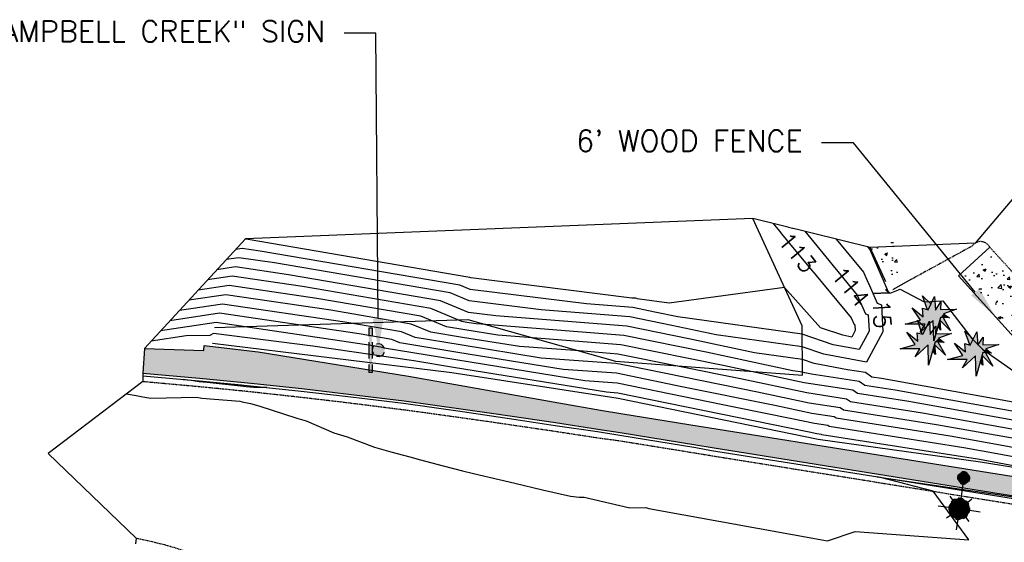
# Model space of a CAD drawing. Header units: feet. Extents: x 351431 to 355879, y 310968 to 329728.
# Tile 165 of 254: x 352082 to 352315, y 324359 to 324483. Entities that reach past the tile are written whole.
import ezdxf

# ---------------------------------------------------------------- set-up
doc = ezdxf.new("R2010")
doc.units = ezdxf.units.FT
doc.header["$MEASUREMENT"] = 0
doc.linetypes.add('D25', pattern=[0.375, 0.25, -0.125])
for name, color, linetype in [('EHYSC', 161, 'Continuous'), ('ELIF', 153, 'LINKFENCE'), ('ELTCH-EG1', 253, 'Continuous'), ('ELTCN-EG1', 251, 'Continuous'), ('ELTNB-EG1', 55, 'Continuous'), ('ELTT', 3, 'Continuous'), ('ELYCB-BACK', 5, 'Continuous'), ('ELYCB-FL', 2, 'Continuous'), ('ELYSC', 2, 'Continuous'), ('ELYSP', 1, 'D25'), ('ELYSS', 2, 'Continuous'), ('ELYSW-BACK', 2, 'Continuous'), ('ESFLP', 4, 'Continuous'), ('ESFS', 153, 'Continuous'), ('ESIO', 4, 'Continuous'), ('ESMask', 155, 'Continuous'), ('ETFS', 6, 'Continuous'), ('ETIF', 4, 'Continuous'), ('ETTC', 252, 'Continuous')]:
    doc.layers.add(name, color=color, linetype=linetype)
doc.styles.add('ANNO-TOPO', font='simplex.shx')
doc.styles.add('L80', font='simplex', dxfattribs={"height": 4})
doc.styles.add('ROMANSM', font='romansm.shx')
doc.linetypes.add('LINKFENCE', pattern='A,0.25,-0.08,0.25,-0.08,["X",ROMANSM,S=0.08,R=0,X=-0.004,Y=-0.04],-0.12', length=0.78)

# ---------------------------------------------------------------- blocks, each defined once
blk = doc.blocks.new('ESIPUBSIGN')
at = {"layer": 'ESMask'}
h = blk.add_hatch(color=256, dxfattribs=at)
edge = h.paths.add_edge_path()
edge.add_arc((0, 0), 0.03, 90, 450)
for p, q in [((-0.03, 0.1047), (-0.0447, 0.1047)), ((-0.0447, 0.1047), (-0.0447, 0.066)), ((-0.03, 0.1047), (-0.03, 0.066)), ((-0.0447, 0.0381), (-0.0447, -0.0393)), ((-0.03, 0.0381), (-0.03, -0.0393)), ((-0.0447, -0.0672), (-0.0447, -0.1059)), ((-0.03, -0.0672), (-0.03, -0.1059)), ((-0.03, -0.1059), (-0.0447, -0.1059))]:
    blk.add_line(p, q)
for start, end in [(144.2314, 216.3563), (17.9702, 107.0495), (253.5383, 340.7883)]:
    blk.add_arc((0, 0), 0.03, start, end)
blk.add_solid([(-0.0447, -0.1059), (-0.03, -0.1059), (-0.0447, 0.1047), (-0.03, 0.1047)], dxfattribs=at)
blk = doc.blocks.new('ESICTREE')
blk.add_lwpolyline([(-0.0228, 0.0326), (0.0086, 0.0955), (0.012, 0.0318), (0.0384, 0.0707), (0.0368, 0.0342), (0.1121, 0.0359), (0.0509, 0.0144), (0.0782, -0.0055), (0.036, -0.003), (0.0045, -0.1139), (0.002, -0.0179), (-0.0592, -0.0742), (-0.0369, -0.0353), (-0.1304, -0.0353), (-0.0584, -0.0162), (-0.0982, 0.0425), (-0.046, 0.0003), (-0.0493, 0.04)], close=True)
for points in [[(-0.0255, 0.0334), (-0.0485, 0.0988), (-0.0089, 0.0605)], [(0.0483, -0.0037), (0.084, -0.0667), (0.0324, -0.0157), (0.0368, -0.0626), (0.0245, -0.0432)]]:
    blk.add_lwpolyline(points)
at = {"layer": 'ESMask'}
for points in [[(-0.0255, 0.0334), (-0.0485, 0.0988), (-0.0228, 0.0326), (-0.0089, 0.0605)], [(-0.0228, 0.0326), (0.0086, 0.0955), (-0.0369, -0.0353), (0.002, -0.0179)], [(0.002, -0.0179), (0.0086, 0.0955), (0.036, -0.003), (0.012, 0.0318)], [(0.012, 0.0318), (0.0384, 0.0707), (0.036, -0.003), (0.0368, 0.0342)], [(-0.0369, -0.0353), (-0.0584, -0.0162), (-0.046, 0.0003), (-0.0982, 0.0425)], [(-0.046, 0.0003), (-0.0369, -0.0353), (-0.0493, 0.04), (-0.0228, 0.0326)], [(0.0368, 0.0342), (0.1121, 0.0359), (0.036, -0.003), (0.0509, 0.0144)], [(0.036, -0.003), (0.0509, 0.0144), (0.0782, -0.0055)], [(-0.0369, -0.0353), (-0.1304, -0.0353), (-0.0584, -0.0162)], [(-0.0369, -0.0353), (0.002, -0.0179), (-0.0592, -0.0742)], [(0.002, -0.0179), (0.036, -0.003), (0.0045, -0.1139)], [(0.0245, -0.0432), (0.0368, -0.0626), (0.0324, -0.0157)], [(0.0324, -0.0157), (0.036, -0.003), (0.084, -0.0667), (0.0483, -0.0037)]]:
    blk.add_solid(points, dxfattribs=at)
blk = doc.blocks.new('ESUFMALUM')
for p, q in [((0, -0.0295), (0, -0.0976)), ((-0.053, -0.0946), (-0.0354, -0.1123)), ((0.053, -0.0946), (0.0354, -0.1123)), ((-0.1, -0.1476), (-0.05, -0.1476)), ((-0.0354, -0.183), (-0.053, -0.2007)), ((0.0354, -0.183), (0.053, -0.2007)), ((0.05, -0.1476), (0.1, -0.1476)), ((0, -0.1976), (0, -0.2476))]:
    blk.add_line(p, q)
for centre, radius, start, end in [((0, 0), 0.0295, 153.6503, 206.3497), ((0, 0), 0.0295, 63.6503, 116.3497), ((0, 0), 0.0295, 333.6503, 26.3497), ((0, 0), 0.0295, 243.6503, 296.3497), ((0, -0.1476), 0.05, 166.7041, 193.2959), ((0, -0.1476), 0.05, 121.7041, 148.2959), ((0, -0.1476), 0.05, 76.7041, 103.2959), ((0, -0.1476), 0.05, 31.7041, 58.2959), ((0, -0.1476), 0.05, 346.7041, 13.2959), ((0, -0.1476), 0.05, 211.7041, 238.2959), ((0, -0.1476), 0.05, 301.7041, 328.2959), ((0, -0.1476), 0.05, 256.7041, 283.2959)]:
    blk.add_arc(centre, radius, start, end)
at = {"layer": 'ESMask'}
for points, const_width in [([(-0.0148, 0, 1), (0.0148, 0, 1)], 0.0295), ([(-0.025, -0.1476, 1), (0.025, -0.1476, 1)], 0.05)]:
    blk.add_lwpolyline(points, format="xyb", close=True, dxfattribs=dict(at, const_width=const_width))

msp = doc.modelspace()

# ---------------------------------------------------------------- hatches: boundary and pattern name
at = {"layer": 'EHYSC'}
h = msp.add_hatch(dxfattribs=at)
h.set_pattern_fill('AR-CONC', color=256, style=0)
h.set_pattern_definition([(50, (352283.595, 324418.776), (7.1726, -0.6275), [0.75, -8.25]), (355, (352283.595, 324418.776), (-1.3875, 7.522), [0.6, -6.6]), (100.45, (352284.193, 324418.724), (5.785, 6.8944), [0.6374, -7.0114]), (46.184, (352283.595, 324420.776), (10.6724, -1.655), [1.125, -12.375]), (96.636, (352284.484, 324420.638), (9.347, 9.741), [0.956, -10.517]), (351.18, (352283.595, 324420.776), (9.347, 9.741), [0.9, -9.9]), (21, (352284.595, 324420.276), (5.969, -4.0262), [0.75, -8.25]), (326, (352284.595, 324420.276), (2.433, 7.2515), [0.6, -6.6]), (71.45, (352285.0924, 324419.9405), (8.4022, 3.2253), [0.6374, -7.0114]), (37.5, (352283.595, 324418.776), (0.1216, 3.32894), [0, -6.52, 0, -6.7, 0, -6.625]), (7.5, (352283.595, 324418.776), (2.6307, 3.9441), [0, -3.82, 0, -6.37, 0, -2.525]), (327.5, (352281.365, 324418.776), (5.33822, -0.22555), [0, -2.5, 0, -7.8, 0, -10.35]), (317.5, (352280.365, 324418.776), (5.8319, 1.001), [0, -3.25, 0, -5.18, 0, -7.35])])
h.paths.add_polyline_path([(352288.64, 324431.84), (352283.59, 324429.06), (352288.32, 324418.78), (352293.36, 324421.56)])
h = msp.add_hatch(dxfattribs=at)
h.set_pattern_fill('AR-CONC', color=256, style=0)
h.set_pattern_definition([(50, (352304.459, 324407.8), (7.1726, -0.6275), [0.75, -8.25]), (355, (352304.459, 324407.8), (-1.3875, 7.522), [0.6, -6.6]), (100.451, (352305.057, 324407.748), (5.7851, 6.8944), [0.6374, -7.0114]), (46.184, (352304.459, 324409.8), (10.6724, -1.6552), [1.125, -12.375]), (96.636, (352305.348, 324409.662), (9.3466, 9.741), [0.956, -10.517]), (351.184, (352304.459, 324409.8), (9.3466, 9.741), [0.9, -9.9]), (21, (352305.459, 324409.3), (5.9691, -4.0262), [0.75, -8.25]), (326, (352305.459, 324409.3), (2.4332, 7.2515), [0.6, -6.6]), (71.45, (352305.9564, 324408.9645), (8.4022, 3.2253), [0.6374, -7.0114]), (37.5, (352304.459, 324407.8), (0.1216, 3.32894), [0, -6.52, 0, -6.7, 0, -6.625]), (7.5, (352304.459, 324407.8), (2.6307, 3.9441), [0, -3.82, 0, -6.37, 0, -2.525]), (327.5, (352302.229, 324407.8), (5.33822, -0.22555), [0, -2.5, 0, -7.8, 0, -10.35]), (317.5, (352301.229, 324407.8), (5.83186, 1.00105), [0, -3.25, 0, -5.18, 0, -7.35])])
h.paths.add_polyline_path([(352311.87, 324429.15), (352304.46, 324422.39), (352317.68, 324407.8), (352325.37, 324414.42)])
h = msp.add_hatch(dxfattribs=at)
h.set_pattern_fill('AR-CONC', color=256, style=0)
h.set_pattern_definition([(50, (352111.597, 324336.37), (7.1726, -0.62752), [0.75, -8.25]), (355, (352111.597, 324336.37), (-1.387513, 7.52192), [0.6, -6.6]), (100.4514, (352112.195, 324336.318), (5.785094, 6.894395), [0.6374, -7.01142]), (46.1842, (352111.597, 324338.37), (10.67241, -1.65519), [1.125, -12.375]), (96.6356, (352112.486, 324338.232), (9.34663, 9.74118), [0.9561, -10.51713]), (351.1842, (352111.597, 324338.37), (9.34662, 9.74119), [0.9, -9.9]), (21, (352112.597, 324337.87), (5.96907, -4.02619), [0.75, -8.25]), (326, (352112.597, 324337.87), (2.433153, 7.2515), [0.6, -6.6]), (71.4514, (352113.0944, 324337.5345), (8.402226, 3.225305), [0.6374, -7.01142]), (37.5, (352111.597, 324336.37), (0.1215986, 3.3289385), [0, -6.52, 0, -6.7, 0, -6.625]), (7.5, (352111.597, 324336.37), (2.630695, 3.944117), [0, -3.82, 0, -6.37, 0, -2.525]), (327.5, (352109.367, 324336.37), (5.338224, -0.225549), [0, -2.5, 0, -7.8, 0, -10.35]), (317.5, (352108.367, 324336.37), (5.831862, 1.00105), [0, -3.25, 0, -5.18, 0, -7.35])])
h.paths.add_polyline_path([(352956.49, 324339.01), (352959.03, 324339.82), (352961.11, 324340.52), (352961.8, 324340.78), (352962.42, 324341.09), (352963.2, 324341.58, 0.014529), (352944.9, 324341.51), (352894.21, 324341.36), (352845.03, 324341.16), (352793.42, 324340.82), (352753.65, 324340.95), (352694.61, 324341), (352690.92, 324340.92), (352663.27, 324341), (352657.05, 324341.16), (352656.34, 324341.17), (352655.12, 324341.17), (352637.08, 324341.13), (352624.43, 324341.15), (352623.03, 324341.16), (352622.43, 324341.1), (352620.17, 324341.1), (352616.64, 324341.14), (352603.22, 324341.46), (352593.18, 324341.74), (352587.93, 324341.92), (352582.31, 324342.16), (352563.3, 324343.08), (352556.22, 324343.47), (352549.08, 324343.9), (352541.65, 324344.4), (352533.69, 324344.98), (352530.2, 324345.25), (352523.63, 324345.81), (352517.41, 324346.39), (352492.07, 324348.97), (352490.09, 324349.18), (352487.01, 324349.57), (352419.21, 324358.54), (352379.24, 324364.96), (352334.34, 324372.23), (352283.5, 324380.39), (352247.16, 324386.18), (352243.15, 324386.86), (352225.13, 324389.75), (352219.79, 324390.58), (352209.95, 324392.36), (352174.39, 324398.66), (352138.87, 324404.37), (352126.11, 324405.93), (352126.03, 324404.72), (352112.01, 324405.23), (352111.6, 324399.39), (352124.97, 324398.19), (352135.55, 324397.16), (352137.91, 324396.91), (352149.17, 324395.7), (352159.56, 324394.51), (352173.41, 324392.79), (352180.08, 324391.9), (352194.56, 324389.84), (352209.17, 324387.68), (352219.23, 324386.14), (352224.51, 324385.31), (352242.38, 324382.42), (352246.22, 324381.78), (352283.13, 324375.9), (352333.75, 324367.75), (352378.61, 324360.54), (352418.51, 324354.14), (352486.55, 324345.17), (352489.49, 324344.79), (352491.38, 324344.58), (352517, 324341.96), (352523.29, 324341.36), (352529.93, 324340.79), (352533.46, 324340.52), (352541.45, 324339.93), (352548.91, 324339.43), (352556.08, 324339), (352563.19, 324338.6), (352582.28, 324337.66), (352587.88, 324337.42), (352593.11, 324337.23), (352616.46, 324336.59), (352620.14, 324336.51), (352622.5, 324336.47), (352636.91, 324336.38), (352656.75, 324336.37), (352663.41, 324336.4), (352691.14, 324336.49), (352695.94, 324336.43), (352753.45, 324336.4), (352793.53, 324336.58), (352845.11, 324336.76), (352894.48, 324336.8), (352944.98, 324337.16), (352946.12, 324337.23), (352948.78, 324337.46), (352950.3, 324337.63), (352951.76, 324337.85), (352952.42, 324337.97), (352953.87, 324338.3), (352955.21, 324338.64)])

# ---------------------------------------------------------------- linework, layer by layer
msp.add_line((352112.01, 324405.23), (352111.6, 324399.39), dxfattribs=at)
at = {"layer": 'ELIF', "flags": 128}
msp.add_lwpolyline([(352325.37, 324414.42), (352317.68, 324407.8), (352304.46, 324422.39), (352311.87, 324429.15)], dxfattribs=at)
at = {"layer": 'ELTCN-EG1', "elevation": 123, "flags": 128}
for points in [[(352330.53, 324375), (352310.29, 324378.76), (352308.98, 324379), (352272.2, 324384.78), (352272.09, 324384.86), (352270.99, 324385.02), (352269.15, 324385.42), (352264.55, 324386.35), (352223.89, 324394.66), (352221.25, 324394.86), (352185.05, 324400.7), (352175.67, 324402.24), (352151.77, 324405.76), (352128.34, 324408.73), (352127.45, 324408.3), (352121.86, 324408.19), (352113.58, 324406.94)], [(352137.79, 324396), (352136.01, 324396.13), (352135.43, 324396.17), (352126.78, 324397.12), (352124.91, 324397.32), (352123.46, 324397.53), (352121.11, 324397.89), (352124.92, 324397.56), (352134.95, 324396.6), (352135.48, 324396.55), (352137.73, 324396.3), (352137.83, 324396.29), (352140.94, 324395.94), (352139.13, 324395.97), (352137.79, 324396)], [(352107.69, 324394.46), (352110, 324394.07), (352111.61, 324393.78), (352113.51, 324393.43), (352124.27, 324393.7), (352125.54, 324393.42), (352134.52, 324392.75), (352135.06, 324392.61), (352137.02, 324392.22), (352139.05, 324391.66), (352148.03, 324388.7), (352150.25, 324388.05), (352156.79, 324385.21), (352159.92, 324384.31), (352166.4, 324381.82), (352170.25, 324380.76), (352174.75, 324379.54), (352177.27, 324378.82), (352182.6, 324377.45), (352187.17, 324376.29), (352189.77, 324375.65), (352195.86, 324374.18), (352199.53, 324373.33), (352206.1, 324371.78), (352212.69, 324370.25), (352214.76, 324370.05), (352215.96, 324370.03), (352226.73, 324367.47), (352230.58, 324367.61), (352231.23, 324367.32), (352273.49, 324359.68), (352280.06, 324361.89), (352306.93, 324359.91), (352298.5, 324371.43), (352286.04, 324374.66), (352285.24, 324374.87), (352310.58, 324371.11), (352333.75, 324367.65)]]:
    msp.add_lwpolyline(points, dxfattribs=at)
at = {"layer": 'ELTT', "flags": 128}
msp.add_lwpolyline([(352128.52, 324410.2), (352188.45, 324412.04), (352223.4, 324402.2), (352267.58, 324398.89), (352267.51, 324410.52), (352255.83, 324435.98)], dxfattribs=at)
at = {"layer": 'ELYCB-BACK', "flags": 128}
msp.add_lwpolyline([(352111.6, 324399.39), (352124.97, 324398.19), (352135.55, 324397.16), (352137.91, 324396.91), (352149.17, 324395.7), (352159.56, 324394.51), (352173.41, 324392.79), (352180.08, 324391.9), (352194.56, 324389.84), (352209.17, 324387.68), (352219.23, 324386.14), (352224.51, 324385.31), (352242.38, 324382.42), (352246.22, 324381.78), (352283.13, 324375.9), (352333.75, 324367.75)], dxfattribs=at)
at = {"layer": 'ELYCB-FL', "flags": 128}
msp.add_lwpolyline([(352111.58, 324398.76), (352124.92, 324397.54), (352137.82, 324396.27), (352149.06, 324395.08), (352159.42, 324393.92), (352164.71, 324393.3), (352173.25, 324392.23), (352179.93, 324391.32), (352187.22, 324390.28), (352200.88, 324388.25), (352209.07, 324387), (352219.08, 324385.53), (352224.4, 324384.66), (352242.33, 324381.78), (352246.1, 324381.1), (352282.99, 324375.23), (352333.73, 324367.08)], dxfattribs=at)
at = {"layer": 'ELYSC', "flags": 128}
msp.add_lwpolyline([(352325.37, 324414.42), (352317.68, 324407.8), (352304.46, 324422.39), (352311.87, 324429.15)], dxfattribs=at)
at = {"layer": 'ELYSP', "flags": 128}
msp.add_lwpolyline([(352624.43, 324341.15), (352624, 324361.62), (352622.77, 324361.54), (352622.11, 324361.64), (352621.47, 324374.19, 0.241396), (352613.67, 324387.38), (352597.68, 324376.81), (352576, 324397.85), (352551.79, 324414.28), (352524.81, 324425.88), (352495.72, 324432.25, 0.081185), (352437.1, 324428.56), (352433.43, 324439.12, 0.368556), (352426.38, 324439.21), (352419.35, 324432.2), (352407.99, 324417.62, -0.405822), (352325.37, 324414.42), (352311.87, 324429.15, 0.570582), (352307.68, 324429.4), (352293.36, 324421.56)], format="xyb", dxfattribs=at)
for points in [[(352111.57, 324397.42), (352124.83, 324396.22), (352135.31, 324395.19), (352137.64, 324394.95), (352148.91, 324393.7), (352159.31, 324392.49), (352173.18, 324390.74), (352179.82, 324389.85), (352194.26, 324387.81), (352208.83, 324385.67), (352218.88, 324384.12), (352224.23, 324383.4), (352242.13, 324380.5), (352245.85, 324379.89), (352282.75, 324373.96), (352333.4, 324365.81), (352378.28, 324358.55), (352418.15, 324352.18), (352486.33, 324343.18), (352489.31, 324342.81), (352491.23, 324342.61), (352516.83, 324339.95), (352523.1, 324339.34), (352529.74, 324338.77), (352533.26, 324338.48), (352541.27, 324337.89), (352548.75, 324337.39), (352555.93, 324336.95), (352563.06, 324336.55), (352582.18, 324335.6), (352587.76, 324335.35), (352592.98, 324335.15), (352602.96, 324334.84), (352616.28, 324334.47), (352618.25, 324334.44), (352622.5, 324334.43), (352636.85, 324334.26), (352656.77, 324334.28), (352663.45, 324334.3), (352691.11, 324334.41), (352696.07, 324334.42), (352753.56, 324334.57), (352793.41, 324334.63), (352845.13, 324334.73), (352894.61, 324334.82), (352945.01, 324335), (352946.18, 324335.07), (352948.91, 324335.31), (352950.47, 324335.49), (352951.97, 324335.73), (352952.64, 324335.87), (352954.21, 324336.26), (352955.65, 324336.68), (352957.02, 324337.12), (352962, 324338.87), (352963.38, 324339.33), (352963.7, 324339.47), (352964.19, 324339.76), (352965.87, 324340.95), (352967.67, 324342.28), (352971.01, 324344.85), (352972.99, 324346.41), (352972.19, 324347.37), (352971.79, 324347.85)], [(352145.8, 324304.73), (352145.49, 324322.61), (352144.8, 324326.3), (352144.33, 324328.54), (352143.77, 324330.91), (352143.14, 324333.17), (352142.81, 324334.18), (352142.23, 324335.72), (352141.62, 324337.12), (352140.97, 324338.45), (352140.28, 324339.74), (352138.33, 324343.15), (352137.97, 324343.73), (352137.62, 324344.25), (352136.87, 324345.2), (352135.78, 324346.4), (352134.35, 324347.94), (352132.99, 324349.33), (352132.27, 324350.01), (352131.06, 324351.05), (352127.71, 324353.87), (352126.61, 324354.7), (352125.45, 324355.47), (352124.82, 324355.83), (352124.15, 324356.18), (352123.45, 324356.51), (352122.29, 324356.98), (352121.02, 324357.44), (352119.69, 324357.87), (352116.94, 324358.67), (352114.32, 324359.33), (352112.1, 324359.85), (352110, 324360.29)]]:
    msp.add_lwpolyline(points, dxfattribs=at)
at = {"layer": 'ELYSS', "flags": 128}
msp.add_lwpolyline([(352128.06, 324406.44), (352184.69, 324399.49), (352223.97, 324393.43), (352271.3, 324383.75), (352309.72, 324378.37), (352359.49, 324370.31), (352402, 324363.54), (352451.79, 324356.63), (352498.93, 324351.43), (352542.19, 324348.34)], dxfattribs=at)
at = {"layer": 'ELYSW-BACK', "flags": 128}
for points in [[(352293.36, 324421.56), (352288.32, 324418.78), (352283.59, 324429.06)], [(352112.01, 324405.23), (352126.03, 324404.72), (352126.11, 324405.93), (352138.87, 324404.37), (352174.39, 324398.66), (352209.95, 324392.36), (352219.79, 324390.58), (352225.13, 324389.75), (352243.15, 324386.86), (352247.16, 324386.18), (352283.5, 324380.39), (352334.34, 324372.23)]]:
    msp.add_lwpolyline(points, dxfattribs=at)
at = {"layer": 'ETFS', "linetype": 'ByBlock', "lineweight": -2}
msp.add_line((352166.71, 324479.76), (352159.21, 324479.76), dxfattribs=at)
msp.add_lwpolyline([(352167.25, 324412.29), (352166.71, 324479.76)], dxfattribs=at)
at = {"layer": 'ETFS'}
msp.add_solid([(352168.5, 324412.3), (352167.31, 324404.79), (352166, 324412.28)], dxfattribs=at)
at = {"layer": 'ETIF', "linetype": 'ByBlock', "lineweight": -2}
msp.add_line((352279.62, 324453.88), (352272.12, 324453.88), dxfattribs=at)
at = {"layer": 'ETIF'}
msp.add_solid([(352309.43, 324419.34), (352313.2, 324412.74), (352307.49, 324417.76)], dxfattribs=at)

# ---------------------------------------------------------------- block references
at = {"layer": 'ESFLP', "xscale": 49.99999999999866, "yscale": 49.99999999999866, "zscale": 49.99999999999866, "rotation": 351.7626813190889}
msp.add_blockref('ESUFMALUM', (352305.72, 324374.58), dxfattribs=at)
at = {"layer": 'ESFS', "xscale": 50, "yscale": 50, "zscale": 50}
msp.add_blockref('ESIPUBSIGN', (352167.31, 324404.79), dxfattribs=at)
at = {"layer": 'ESIO', "xscale": 50, "yscale": 50, "zscale": 50}
for p in [(352298.42, 324412.7), (352297.19, 324406.92), (352308.42, 324404.37)]:
    msp.add_blockref('ESICTREE', p, dxfattribs=at)

# ---------------------------------------------------------------- texts
at = {"layer": 'ETFS', "insert": (352154.71, 324482.72), "char_height": 5, "attachment_point": 3, "style": 'ANNO-TOPO'}
msp.add_mtext('"CAMPBELL CREEK" SIGN', dxfattribs=at)
at = {"layer": 'ETIF', "insert": (352267.62, 324456.83), "char_height": 5, "attachment_point": 3, "style": 'ANNO-TOPO'}
msp.add_mtext("6' WOOD FENCE", dxfattribs=at)

# ---------------------------------------------------------------- next in the draw order: texts
at = {"layer": 'ETTC', "char_height": 4, "attachment_point": 5, "style": 'L80', "bg_fill": 3, "box_fill_scale": 1.2, "bg_fill_color": 256}
for s, insert, rotation, bg_fill_transparency in [('{113}', (352266.36, 324427.88, 113), 309.516, 47), ('{114}', (352278.97, 324419.76, 114), 309.516, 52), ('{115}', (352286.31, 324415.03, 115), 272.9319, 57)]:
    msp.add_mtext(s, dxfattribs=dict(at, insert=insert, rotation=rotation, bg_fill_transparency=bg_fill_transparency))

# ---------------------------------------------------------------- next in the draw order: linework, layer by layer
at = {"layer": 'ELTCH-EG1', "flags": 128}
for points, elevation in [([(352275.56, 324431.06), (352282.02, 324423.23), (352285.22, 324415.91), (352286.29, 324415.54), (352286.61, 324409.17), (352282.71, 324401.95), (352272.62, 324403.88), (352267.54, 324405.62), (352247.17, 324408.41), (352236.69, 324410.67), (352226.75, 324412.68), (352205.81, 324414.32), (352188.78, 324416.45), (352184.28, 324418.33), (352142.7, 324425.43), (352134.28, 324426.67), (352131.31, 324426.23)], 115), ([(352317.67, 324383.87), (352299.25, 324387.17), (352277.26, 324390.63), (352276.54, 324391.13), (352269.21, 324392.26), (352256.98, 324394.89), (352226.33, 324401.07), (352223.44, 324401.66), (352205.83, 324402.94), (352186.65, 324406.03), (352176.02, 324407.78), (352172.77, 324409.15), (352159.4, 324411.43), (352130.45, 324415.72), (352120.23, 324414.17)], 120)]:
    msp.add_lwpolyline(points, dxfattribs=dict(at, elevation=elevation))
at = {"layer": 'ELTCN-EG1', "flags": 128}
for points, elevation in [([(352260.67, 324434.78), (352279.1, 324412.43), (352279.78, 324410.88), (352280, 324410.8), (352280.07, 324409.45), (352279.24, 324407.91), (352277.1, 324408.32), (352271.83, 324410.12), (352263.35, 324419.6), (352236.07, 324415.92), (352229.03, 324416.88), (352228.58, 324416.98), (352228.15, 324417.07), (352227.25, 324417.14), (352189.18, 324421.89), (352188.89, 324422.01), (352136.02, 324431.03), (352135.81, 324431.06), (352135.74, 324431.05)], 113), ([(352268.11, 324432.92), (352280.56, 324417.83), (352282.5, 324413.39), (352283.14, 324413.17), (352283.34, 324409.31), (352280.98, 324404.93), (352274.86, 324406.1), (352267.52, 324408.61), (352238.1, 324412.65), (352232.64, 324413.82), (352227.45, 324414.87), (352216.53, 324415.73), (352188.98, 324419.17), (352186.59, 324420.17), (352139.36, 324428.23), (352135.05, 324428.87), (352133.53, 324428.64)], 114), ([(352283, 324429.21), (352283.48, 324428.63), (352287.94, 324418.42), (352288.36, 324418.28), (352290.73, 324419.2), (352296.4, 324416.24), (352300.76, 324416.45), (352307.73, 324407.51), (352310.19, 324405.02), (352325.81, 324394.05)], 116), ([(352327.52, 324390.68), (352286.28, 324398.08), (352284.02, 324398.43), (352282.48, 324399.51), (352278.2, 324400.16), (352270.38, 324401.66), (352267.56, 324402.62), (352256.24, 324404.18), (352240.75, 324407.51), (352226.05, 324410.48), (352195.1, 324412.92), (352188.58, 324413.73), (352181.98, 324416.5), (352146.04, 324422.63), (352133.52, 324424.48), (352129.09, 324423.82)], 116), ([(352325.06, 324388.98), (352289.52, 324395.35), (352282.33, 324396.48), (352281, 324397.41), (352269.7, 324399.14), (352268.14, 324399.44), (352267.57, 324399.63), (352265.31, 324399.94), (352244.81, 324404.36), (352225.34, 324408.28), (352192.67, 324410.86), (352190.4, 324411.02), (352188.25, 324411.37), (352187.05, 324411.57), (352179.68, 324414.66), (352149.38, 324419.83), (352132.75, 324422.29), (352126.88, 324421.41)], 117), ([(352322.6, 324387.28), (352292.77, 324392.62), (352280.64, 324394.53), (352279.51, 324395.32), (352268.02, 324397.08), (352248.87, 324401.2), (352224.64, 324406.09), (352203.76, 324407.73), (352195.54, 324408.33), (352187.72, 324409.59), (352183.38, 324410.3), (352177.37, 324412.82), (352152.72, 324417.03), (352131.98, 324420.1), (352124.66, 324419)], 118), ([(352320.14, 324385.57), (352296.01, 324389.9), (352278.95, 324392.58), (352278.03, 324393.23), (352268.61, 324394.67), (352252.92, 324398.04), (352223.94, 324403.89), (352214.86, 324404.61), (352200.69, 324405.63), (352187.18, 324407.81), (352179.7, 324409.04), (352175.07, 324410.98), (352156.06, 324414.23), (352131.22, 324417.91), (352122.45, 324416.59)], 119), ([(352351.59, 324375.41), (352315.21, 324382.17), (352302.49, 324384.45), (352275.57, 324388.68), (352275.06, 324389.04), (352269.8, 324389.84), (352261.04, 324391.73), (352239.07, 324396.16), (352223.59, 324399.33), (352210.97, 324400.24), (352186.12, 324404.25), (352172.35, 324406.52), (352170.47, 324407.31), (352162.73, 324408.63), (352129.69, 324413.53), (352118.01, 324411.76)], 121), ([(352356.29, 324372.37), (352312.75, 324380.46), (352305.73, 324381.72), (352273.89, 324386.73), (352273.58, 324386.95), (352270.4, 324387.43), (352265.1, 324388.58), (352251.81, 324391.26), (352223.74, 324397), (352216.11, 324397.55), (352185.59, 324402.48), (352168.67, 324405.26), (352168.16, 324405.47), (352166.07, 324405.83), (352128.92, 324411.33), (352115.8, 324409.35)], 122)]:
    msp.add_lwpolyline(points, dxfattribs=dict(at, elevation=elevation))
at = {"layer": 'ELTNB-EG1'}
msp.add_polyline3d([(352320.68, 324444.58, 116.5), (352308.46, 324430.13, 116.58), (352283.59, 324429.06, 116.08), (352255.83, 324435.98, 112.35), (352135.85, 324431.17, 112.95), (352112.01, 324405.23, 123.71), (352111.6, 324399.39, 123.58), (352111.58, 324398.76, 123.04), (352111.57, 324397.42, 123.13), (352089.2, 324380.34, 122.38), (352110, 324360.29, 122.1), (352109.88, 324359.02, 122.02)], dxfattribs=at)
at = {"layer": 'ETIF', "linetype": 'ByBlock', "lineweight": -2}
msp.add_lwpolyline([(352308.46, 324418.55), (352279.62, 324453.88)], dxfattribs=at)

doc.saveas('drawing.dxf')
